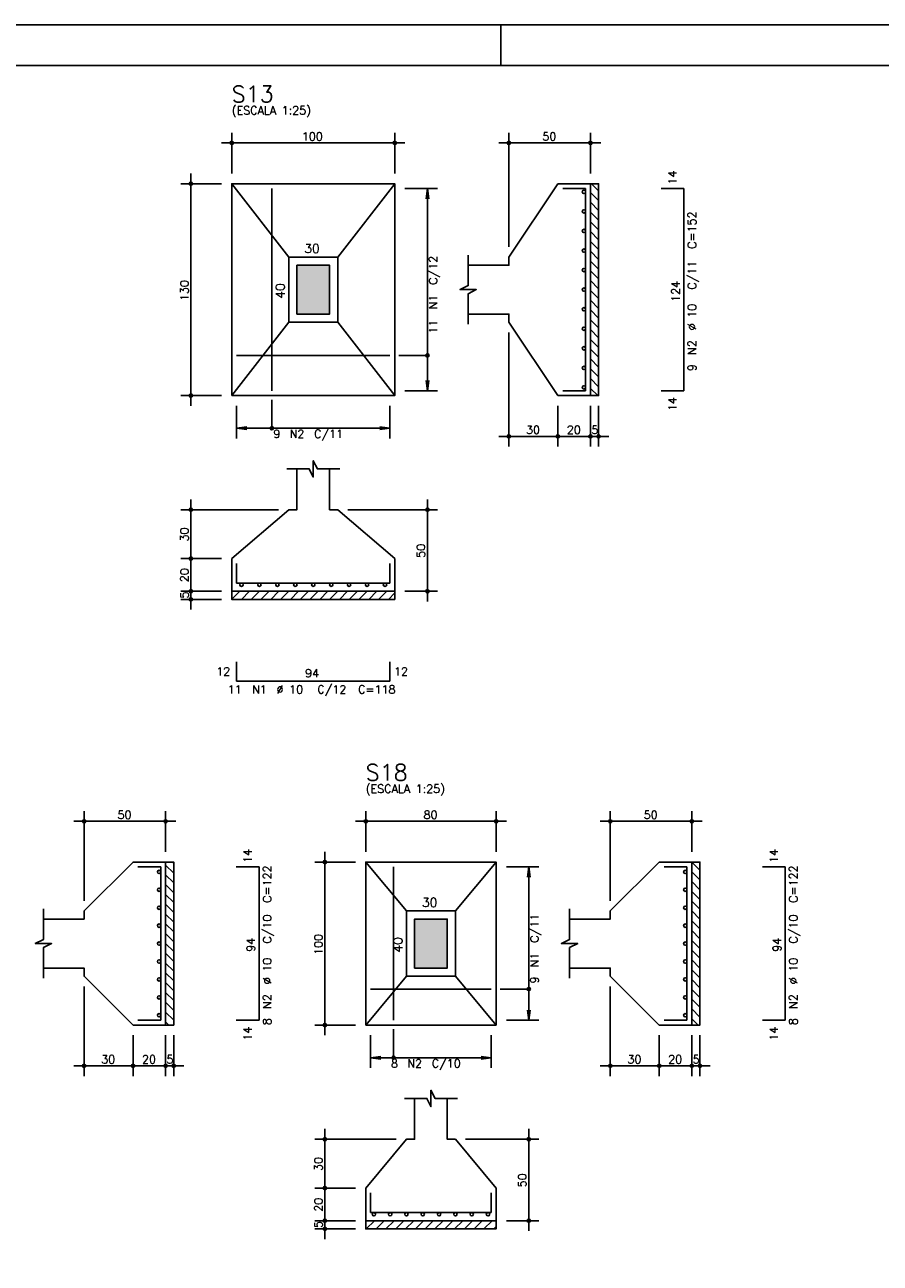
# Model space of a CAD drawing. Extents: x 0 to 84.1, y 0 to 59.4.
# Tile 5 of 6: x 35.4 to 56.4, y 29 to 59.4. Entities that reach past the tile are written whole.
import ezdxf

# ---------------------------------------------------------------- set-up
doc = ezdxf.new("R2010")
doc.units = 0
doc.header["$MEASUREMENT"] = 0
for name, color, linetype in [('1', 1, 'CONTINUOUS'), ('2', 2, 'CONTINUOUS'), ('3', 3, 'CONTINUOUS'), ('6', 6, 'CONTINUOUS'), ('7', 7, 'CONTINUOUS'), ('9', 9, 'CONTINUOUS')]:
    doc.layers.add(name, color=color, linetype=linetype)
doc.styles.get("Standard").update_dxf_attribs({"font": 'ROMANS.SHX'})

msp = doc.modelspace()

# ---------------------------------------------------------------- linework, layer by layer
at = {"layer": '1', "linetype": 'Continuous'}
for p, q in [((49.321509, 55.5), (49.4952, 55.326309)), ((49.2952, 55.285893), (49.4952, 55.085893)), ((49.2952, 55.045477), (49.4952, 54.845477)), ((49.2952, 54.80506), (49.4952, 54.60506)), ((49.2952, 54.564644), (49.4952, 54.364644)), ((49.2952, 54.324228), (49.4952, 54.124228)), ((49.2952, 54.083811), (49.4952, 53.883811)), ((49.2952, 53.843395), (49.4952, 53.643395)), ((49.2952, 53.602979), (49.4952, 53.402979)), ((49.2952, 53.362562), (49.4952, 53.162562)), ((49.2952, 53.122146), (49.4952, 52.922146)), ((49.2952, 52.88173), (49.4952, 52.68173)), ((49.2952, 52.641314), (49.4952, 52.441314)), ((49.2952, 52.400897), (49.4952, 52.200897)), ((49.2952, 52.160481), (49.4952, 51.960481)), ((49.2952, 51.920065), (49.4952, 51.720065)), ((49.2952, 51.679648), (49.4952, 51.479648)), ((49.2952, 51.439232), (49.4952, 51.239232)), ((49.2952, 51.198816), (49.4952, 50.998816)), ((49.2952, 50.958399), (49.4952, 50.758399)), ((49.2952, 50.717983), (49.4952, 50.517983)), ((49.2952, 50.477567), (49.472767, 50.3)), ((40.4952, 45.303526), (40.691674, 45.5)), ((40.73209, 45.3), (40.93209, 45.5)), ((40.972506, 45.3), (41.172506, 45.5)), ((41.212923, 45.3), (41.412923, 45.5)), ((41.453339, 45.3), (41.653339, 45.5)), ((41.693755, 45.3), (41.893755, 45.5)), ((41.934172, 45.3), (42.134172, 45.5)), ((42.174588, 45.3), (42.374588, 45.5)), ((42.415004, 45.3), (42.615004, 45.5)), ((42.655421, 45.3), (42.855421, 45.5)), ((42.895837, 45.3), (43.095837, 45.5)), ((43.136253, 45.3), (43.336253, 45.5)), ((43.37667, 45.3), (43.57667, 45.5)), ((43.617086, 45.3), (43.817086, 45.5)), ((43.857502, 45.3), (44.057502, 45.5)), ((44.097918, 45.3), (44.297918, 45.5)), ((44.338335, 45.3), (44.4952, 45.456865)), ((38.8744, 38.780067), (39.0744, 38.580067)), ((39.042083, 38.8528), (39.0744, 38.820483)), ((51.7816, 38.614931), (51.9816, 38.414931)), ((51.784147, 38.8528), (51.9816, 38.655347)), ((38.8744, 38.53965), (39.0744, 38.33965)), ((38.8744, 38.299234), (39.0744, 38.099234)), ((51.7816, 38.374515), (51.9816, 38.174515)), ((38.8744, 38.058818), (39.0744, 37.858818)), ((51.7816, 38.134098), (51.9816, 37.934098)), ((38.8744, 37.818401), (39.0744, 37.618401)), ((51.7816, 37.893682), (51.9816, 37.693682)), ((38.8744, 37.577985), (39.0744, 37.377985)), ((51.7816, 37.653266), (51.9816, 37.453266)), ((51.7816, 37.412849), (51.9816, 37.212849)), ((38.8744, 37.337569), (39.0744, 37.137569)), ((38.8744, 37.097153), (39.0744, 36.897153)), ((51.7816, 37.172433), (51.9816, 36.972433)), ((38.8744, 36.856736), (39.0744, 36.656736)), ((51.7816, 36.932017), (51.9816, 36.732017)), ((38.8744, 36.61632), (39.0744, 36.41632)), ((51.7816, 36.6916), (51.9816, 36.4916)), ((38.8744, 36.375904), (39.0744, 36.175904)), ((51.7816, 36.451184), (51.9816, 36.251184)), ((51.7816, 36.210768), (51.9816, 36.010768)), ((38.8744, 36.135487), (39.0744, 35.935487)), ((38.8744, 35.895071), (39.0744, 35.695071)), ((51.7816, 35.970352), (51.9816, 35.770352)), ((38.8744, 35.654655), (39.0744, 35.454655)), ((51.7816, 35.729935), (51.9816, 35.529935)), ((38.8744, 35.414238), (39.0744, 35.214238)), ((51.7816, 35.489519), (51.9816, 35.289519)), ((38.8744, 35.173822), (39.0744, 34.973822)), ((51.7816, 35.249103), (51.9816, 35.049103)), ((51.7816, 35.008686), (51.937486, 34.8528)), ((38.8744, 34.933406), (38.955006, 34.8528)), ((43.796946, 29.8528), (43.996946, 30.0528)), ((44.037362, 29.8528), (44.237362, 30.0528)), ((44.277778, 29.8528), (44.477778, 30.0528)), ((44.518195, 29.8528), (44.718195, 30.0528)), ((44.758611, 29.8528), (44.958611, 30.0528)), ((44.999027, 29.8528), (45.199027, 30.0528)), ((45.239444, 29.8528), (45.439444, 30.0528)), ((45.47986, 29.8528), (45.67986, 30.0528)), ((45.720276, 29.8528), (45.920276, 30.0528)), ((45.960692, 29.8528), (46.160692, 30.0528)), ((46.201109, 29.8528), (46.401109, 30.0528)), ((46.441525, 29.8528), (46.641525, 30.0528)), ((46.681941, 29.8528), (46.881941, 30.0528)), ((46.922358, 29.8528), (46.9816, 29.912042))]:
    msp.add_line(p, q, dxfattribs=at)
for points in [[(49.2952, 50.3), (49.2952, 55.5), (49.4952, 55.5), (49.4952, 50.3), (49.2952, 50.3)], [(40.4952, 45.5), (44.4952, 45.5), (44.4952, 45.3), (40.4952, 45.3), (40.4952, 45.5)], [(38.8744, 34.8528), (38.8744, 38.8528), (39.0744, 38.8528), (39.0744, 34.8528), (38.8744, 34.8528)], [(51.7816, 34.8528), (51.7816, 38.8528), (51.9816, 38.8528), (51.9816, 34.8528), (51.7816, 34.8528)], [(43.7816, 30.0528), (46.9816, 30.0528), (46.9816, 29.8528), (43.7816, 29.8528), (43.7816, 30.0528)]]:
    msp.add_lwpolyline(points, dxfattribs=at)
at = {"layer": '2', "linetype": 'Continuous'}
for p, q in [((84.100006, 59.400002), (0, 59.400002)), ((47.100006, 58.400002), (47.100006, 59.400002)), ((40.4952, 55.75), (40.4952, 56.75)), ((44.4952, 55.75), (44.4952, 56.75)), ((47.2952, 53.95), (47.2952, 56.75)), ((49.2952, 55.75), (49.2952, 56.75)), ((40.2452, 56.5), (44.7452, 56.5)), ((49.5452, 56.5), (47.0452, 56.5)), ((39.4952, 50.05), (39.4952, 55.75)), ((40.2452, 55.5), (39.2452, 55.5)), ((40.4952, 55.5), (40.4952, 55.5)), ((40.4952, 55.5), (40.4952, 55.5)), ((44.4952, 55.5), (44.4952, 55.5)), ((44.4952, 55.38), (44.4952, 55.38)), ((44.7452, 55.38), (45.5452, 55.38)), ((45.2952, 55.38), (45.262568, 55.132139)), ((45.2952, 50.42), (45.2952, 55.38)), ((45.2952, 55.38), (45.327832, 55.132139)), ((49.2952, 55.5), (49.2952, 55.5)), ((47.2952, 53.7), (47.2952, 53.7)), ((47.2952, 52.1), (47.2952, 52.1)), ((47.2952, 51.85), (47.2952, 49.05)), ((45.2952, 50.42), (45.262568, 50.667861)), ((45.2952, 50.42), (45.327832, 50.667861)), ((40.2452, 50.3), (39.2452, 50.3)), ((40.4952, 50.3), (40.4952, 50.3)), ((40.6152, 50.3), (40.6152, 50.3)), ((44.3752, 50.3), (44.3752, 50.3)), ((44.4952, 50.42), (44.4952, 50.42)), ((44.7452, 50.42), (45.5452, 50.42)), ((48.4952, 50.3), (48.4952, 50.3)), ((48.4952, 50.3), (48.4952, 50.3)), ((49.2952, 50.3), (49.2952, 50.3)), ((49.2952, 50.3), (49.2952, 50.3)), ((49.4952, 50.3), (49.4952, 50.3)), ((40.6152, 50.05), (40.6152, 49.25)), ((44.3752, 50.05), (44.3752, 49.25)), ((48.4952, 50.05), (48.4952, 49.05)), ((48.4952, 50.05), (48.4952, 49.05)), ((49.2952, 50.05), (49.2952, 49.05)), ((49.2952, 50.05), (49.2952, 49.05)), ((49.4952, 50.05), (49.4952, 49.05)), ((40.6152, 49.5), (40.863061, 49.532632)), ((40.6152, 49.5), (44.3752, 49.5)), ((40.6152, 49.5), (40.863061, 49.467368)), ((44.3752, 49.5), (44.127339, 49.532632)), ((44.3752, 49.5), (44.127339, 49.467368)), ((48.7452, 49.3), (47.0452, 49.3)), ((49.5452, 49.3), (48.2452, 49.3)), ((49.0452, 49.3), (49.7452, 49.3)), ((39.4952, 46.05), (39.4952, 47.75)), ((45.2952, 45.25), (45.2952, 47.75)), ((41.6452, 47.5), (39.2452, 47.5)), ((41.8952, 47.5), (41.8952, 47.5)), ((43.0952, 47.5), (43.0952, 47.5)), ((43.3452, 47.5), (45.5452, 47.5)), ((39.4952, 45.25), (39.4952, 46.55)), ((40.2452, 46.3), (39.2452, 46.3)), ((40.2452, 46.3), (39.2452, 46.3)), ((40.4952, 46.3), (40.4952, 46.3)), ((40.4952, 46.3), (40.4952, 46.3)), ((39.4952, 45.05), (39.4952, 45.75)), ((40.2452, 45.5), (39.2452, 45.5)), ((40.2452, 45.5), (39.2452, 45.5)), ((40.2452, 45.3), (39.2452, 45.3)), ((40.4952, 45.5), (40.4952, 45.5)), ((40.4952, 45.5), (40.4952, 45.5)), ((40.4952, 45.3), (40.4952, 45.3)), ((44.4952, 45.5), (44.4952, 45.5)), ((44.7452, 45.5), (45.5452, 45.5)), ((39.1244, 39.8528), (36.6244, 39.8528)), ((36.8744, 37.9028), (36.8744, 40.1028)), ((38.8744, 39.1028), (38.8744, 40.1028)), ((43.5316, 39.8528), (47.2316, 39.8528)), ((43.7816, 39.1028), (43.7816, 40.1028)), ((46.9816, 39.1028), (46.9816, 40.1028)), ((52.0316, 39.8528), (49.5316, 39.8528)), ((49.7816, 37.9028), (49.7816, 40.1028)), ((51.7816, 39.1028), (51.7816, 40.1028)), ((42.7816, 34.6028), (42.7816, 39.1028)), ((38.8744, 38.8528), (38.8744, 38.8528)), ((43.5316, 38.8528), (42.5316, 38.8528)), ((43.7816, 38.8528), (43.7816, 38.8528)), ((43.7816, 38.8528), (43.7816, 38.8528)), ((46.9816, 38.8528), (46.9816, 38.8528)), ((46.9816, 38.7328), (46.9816, 38.7328)), ((47.2316, 38.7328), (48.0316, 38.7328)), ((47.7816, 38.7328), (47.748968, 38.484939)), ((47.7816, 34.9728), (47.7816, 38.7328)), ((47.7816, 38.7328), (47.814232, 38.484939)), ((51.7816, 38.8528), (51.7816, 38.8528)), ((36.8744, 37.6528), (36.8744, 37.6528)), ((49.7816, 37.6528), (49.7816, 37.6528)), ((36.8744, 36.0528), (36.8744, 36.0528)), ((49.7816, 36.0528), (49.7816, 36.0528)), ((36.8744, 35.8028), (36.8744, 33.6028)), ((49.7816, 35.8028), (49.7816, 33.6028)), ((46.9816, 34.9728), (46.9816, 34.9728)), ((47.2316, 34.9728), (48.0316, 34.9728)), ((47.7816, 34.9728), (47.748968, 35.220661)), ((47.7816, 34.9728), (47.814232, 35.220661)), ((38.0744, 34.8528), (38.0744, 34.8528)), ((38.0744, 34.8528), (38.0744, 34.8528)), ((38.8744, 34.8528), (38.8744, 34.8528)), ((38.8744, 34.8528), (38.8744, 34.8528)), ((39.0744, 34.8528), (39.0744, 34.8528)), ((43.5316, 34.8528), (42.5316, 34.8528)), ((43.7816, 34.8528), (43.7816, 34.8528)), ((43.9016, 34.8528), (43.9016, 34.8528)), ((46.8616, 34.8528), (46.8616, 34.8528)), ((50.9816, 34.8528), (50.9816, 34.8528)), ((50.9816, 34.8528), (50.9816, 34.8528)), ((51.7816, 34.8528), (51.7816, 34.8528)), ((51.7816, 34.8528), (51.7816, 34.8528)), ((51.9816, 34.8528), (51.9816, 34.8528)), ((38.0744, 34.6028), (38.0744, 33.6028)), ((38.0744, 34.6028), (38.0744, 33.6028)), ((38.8744, 34.6028), (38.8744, 33.6028)), ((38.8744, 34.6028), (38.8744, 33.6028)), ((39.0744, 34.6028), (39.0744, 33.6028)), ((43.9016, 34.6028), (43.9016, 33.8028)), ((46.8616, 34.6028), (46.8616, 33.8028)), ((50.9816, 34.6028), (50.9816, 33.6028)), ((50.9816, 34.6028), (50.9816, 33.6028)), ((51.7816, 34.6028), (51.7816, 33.6028)), ((51.7816, 34.6028), (51.7816, 33.6028)), ((51.9816, 34.6028), (51.9816, 33.6028)), ((43.9016, 34.0528), (44.149461, 34.085432)), ((43.9016, 34.0528), (46.8616, 34.0528)), ((43.9016, 34.0528), (44.149461, 34.020168)), ((46.8616, 34.0528), (46.613739, 34.085432)), ((46.8616, 34.0528), (46.613739, 34.020168)), ((38.3244, 33.8528), (36.6244, 33.8528)), ((39.1244, 33.8528), (37.8244, 33.8528)), ((38.6244, 33.8528), (39.3244, 33.8528)), ((51.2316, 33.8528), (49.5316, 33.8528)), ((52.0316, 33.8528), (50.7316, 33.8528)), ((51.5316, 33.8528), (52.2316, 33.8528)), ((42.7816, 30.6028), (42.7816, 32.3028)), ((47.7816, 29.8028), (47.7816, 32.3028)), ((44.5316, 32.0528), (42.5316, 32.0528)), ((44.7816, 32.0528), (44.7816, 32.0528)), ((45.9816, 32.0528), (45.9816, 32.0528)), ((46.2316, 32.0528), (48.0316, 32.0528)), ((42.7816, 29.8028), (42.7816, 31.1028)), ((43.5316, 30.8528), (42.5316, 30.8528)), ((43.5316, 30.8528), (42.5316, 30.8528)), ((43.7816, 30.8528), (43.7816, 30.8528)), ((43.7816, 30.8528), (43.7816, 30.8528)), ((42.7816, 29.6028), (42.7816, 30.3028)), ((43.5316, 30.0528), (42.5316, 30.0528)), ((43.5316, 30.0528), (42.5316, 30.0528)), ((43.5316, 29.8528), (42.5316, 29.8528)), ((43.7816, 30.0528), (43.7816, 30.0528)), ((43.7816, 30.0528), (43.7816, 30.0528)), ((43.7816, 29.8528), (43.7816, 29.8528)), ((46.9816, 30.0528), (46.9816, 30.0528)), ((47.2316, 30.0528), (48.0316, 30.0528))]:
    msp.add_line(p, q, dxfattribs=at)
for points in [[(83.100006, 1), (2.5, 1), (2.5, 58.400002), (83.100006, 58.400002), (83.100006, 1)], [(40.4952, 50.3), (44.4952, 50.3), (44.4952, 55.5), (40.4952, 55.5), (40.4952, 50.3)], [(41.8952, 53.7), (40.4952, 55.5)], [(43.0952, 53.7), (44.4952, 55.5)], [(46.2952, 52.3), (47.2952, 52.3), (47.2952, 52.1), (48.4952, 50.3), (49.2952, 50.3), (49.2952, 55.5), (48.4952, 55.5), (47.2952, 53.7), (47.2952, 53.5), (46.2952, 53.5)], [(41.8952, 52.1), (43.0952, 52.1), (43.0952, 53.7), (41.8952, 53.7), (41.8952, 52.1)], [(42.0952, 52.3), (42.8952, 52.3), (42.8952, 53.5), (42.0952, 53.5), (42.0952, 52.3)], [(46.2952, 52.05), (46.2952, 52.8), (46.4952, 52.9), (46.0952, 52.9), (46.2952, 53), (46.2952, 53.75)], [(41.8952, 52.1), (40.4952, 50.3)], [(43.0952, 52.1), (44.4952, 50.3)], [(45.2952, 51.285), (44.5952, 51.285)], [(41.4802, 49.5), (41.4802, 50.2)], [(41.8452, 48.5), (42.3952, 48.5), (42.4952, 48.3), (42.4952, 48.7), (42.5952, 48.5), (43.1452, 48.5)], [(42.0952, 48.5), (42.0952, 47.5), (41.8952, 47.5), (40.4952, 46.3), (40.4952, 45.5), (44.4952, 45.5), (44.4952, 46.3), (43.0952, 47.5), (42.8952, 47.5), (42.8952, 48.5)], [(35.8744, 36.2528), (36.8744, 36.2528), (36.8744, 36.0528), (38.0744, 34.8528), (38.8744, 34.8528), (38.8744, 38.8528), (38.0744, 38.8528), (36.8744, 37.6528), (36.8744, 37.4528), (35.8744, 37.4528)], [(43.7816, 34.8528), (46.9816, 34.8528), (46.9816, 38.8528), (43.7816, 38.8528), (43.7816, 34.8528)], [(44.7816, 37.6528), (43.7816, 38.8528)], [(45.9816, 37.6528), (46.9816, 38.8528)], [(48.7816, 36.2528), (49.7816, 36.2528), (49.7816, 36.0528), (50.9816, 34.8528), (51.7816, 34.8528), (51.7816, 38.8528), (50.9816, 38.8528), (49.7816, 37.6528), (49.7816, 37.4528), (48.7816, 37.4528)], [(35.8744, 36.0028), (35.8744, 36.7528), (36.0744, 36.8528), (35.6744, 36.8528), (35.8744, 36.9528), (35.8744, 37.7028)], [(48.7816, 36.0028), (48.7816, 36.7528), (48.9816, 36.8528), (48.5816, 36.8528), (48.7816, 36.9528), (48.7816, 37.7028)], [(44.7816, 36.0528), (45.9816, 36.0528), (45.9816, 37.6528), (44.7816, 37.6528), (44.7816, 36.0528)], [(44.9816, 36.2528), (45.7816, 36.2528), (45.7816, 37.4528), (44.9816, 37.4528), (44.9816, 36.2528)], [(44.7816, 36.0528), (43.7816, 34.8528)], [(45.9816, 36.0528), (46.9816, 34.8528)], [(47.7816, 35.7378), (47.0816, 35.7378)], [(44.4666, 34.0528), (44.4666, 34.7528)], [(44.7316, 33.0528), (45.2816, 33.0528), (45.3816, 32.8528), (45.3816, 33.2528), (45.4816, 33.0528), (46.0316, 33.0528)], [(44.9816, 33.0528), (44.9816, 32.0528), (44.7816, 32.0528), (43.7816, 30.8528), (43.7816, 30.0528), (46.9816, 30.0528), (46.9816, 30.8528), (45.9816, 32.0528), (45.7816, 32.0528), (45.7816, 33.0528)]]:
    msp.add_lwpolyline(points, dxfattribs=at)
for centre, radius in [((40.4952, 56.5), 0.04), ((44.4952, 56.5), 0.04), ((47.2952, 56.5), 0.04), ((49.2952, 56.5), 0.04), ((40.4952, 56.5), 0.02), ((44.4952, 56.5), 0.02), ((47.2952, 56.5), 0.02), ((49.2952, 56.5), 0.02), ((39.4952, 55.5), 0.04), ((39.4952, 55.5), 0.02), ((45.2952, 51.285), 0.04), ((39.4952, 50.3), 0.04), ((39.4952, 50.3), 0.02), ((41.4802, 49.5), 0.04), ((47.2952, 49.3), 0.04), ((47.2952, 49.3), 0.02), ((48.4952, 49.3), 0.04), ((48.4952, 49.3), 0.04), ((48.4952, 49.3), 0.02), ((48.4952, 49.3), 0.02), ((49.2952, 49.3), 0.04), ((49.2952, 49.3), 0.04), ((49.2952, 49.3), 0.02), ((49.2952, 49.3), 0.02), ((49.4952, 49.3), 0.04), ((49.4952, 49.3), 0.02), ((39.4952, 47.5), 0.04), ((39.4952, 47.5), 0.02), ((45.2952, 47.5), 0.04), ((45.2952, 47.5), 0.02), ((39.4952, 46.3), 0.04), ((39.4952, 46.3), 0.04), ((39.4952, 46.3), 0.02), ((39.4952, 46.3), 0.02), ((39.4952, 45.5), 0.04), ((39.4952, 45.5), 0.04), ((39.4952, 45.3), 0.04), ((39.4952, 45.5), 0.02), ((39.4952, 45.5), 0.02), ((39.4952, 45.3), 0.02), ((45.2952, 45.5), 0.04), ((45.2952, 45.5), 0.02), ((36.8744, 39.8528), 0.04), ((36.8744, 39.8528), 0.02), ((38.8744, 39.8528), 0.04), ((38.8744, 39.8528), 0.02), ((43.7816, 39.8528), 0.04), ((43.7816, 39.8528), 0.02), ((46.9816, 39.8528), 0.04), ((46.9816, 39.8528), 0.02), ((49.7816, 39.8528), 0.04), ((49.7816, 39.8528), 0.02), ((51.7816, 39.8528), 0.04), ((51.7816, 39.8528), 0.02), ((42.7816, 38.8528), 0.04), ((42.7816, 38.8528), 0.02), ((47.7816, 35.7378), 0.04), ((42.7816, 34.8528), 0.04), ((42.7816, 34.8528), 0.02), ((44.4666, 34.0528), 0.04), ((36.8744, 33.8528), 0.04), ((36.8744, 33.8528), 0.02), ((38.0744, 33.8528), 0.04), ((38.0744, 33.8528), 0.04), ((38.0744, 33.8528), 0.02), ((38.0744, 33.8528), 0.02), ((38.8744, 33.8528), 0.04), ((38.8744, 33.8528), 0.04), ((38.8744, 33.8528), 0.02), ((38.8744, 33.8528), 0.02), ((39.0744, 33.8528), 0.04), ((39.0744, 33.8528), 0.02), ((49.7816, 33.8528), 0.04), ((49.7816, 33.8528), 0.02), ((50.9816, 33.8528), 0.04), ((50.9816, 33.8528), 0.04), ((50.9816, 33.8528), 0.02), ((50.9816, 33.8528), 0.02), ((51.7816, 33.8528), 0.04), ((51.7816, 33.8528), 0.04), ((51.7816, 33.8528), 0.02), ((51.7816, 33.8528), 0.02), ((51.9816, 33.8528), 0.04), ((51.9816, 33.8528), 0.02), ((42.7816, 32.0528), 0.04), ((42.7816, 32.0528), 0.02), ((47.7816, 32.0528), 0.04), ((47.7816, 32.0528), 0.02), ((42.7816, 30.8528), 0.04), ((42.7816, 30.8528), 0.04), ((42.7816, 30.8528), 0.02), ((42.7816, 30.8528), 0.02), ((42.7816, 30.0528), 0.04), ((42.7816, 30.0528), 0.04), ((47.7816, 30.0528), 0.04), ((42.7816, 29.8528), 0.04), ((42.7816, 30.0528), 0.02), ((42.7816, 30.0528), 0.02), ((42.7816, 29.8528), 0.02), ((47.7816, 30.0528), 0.02)]:
    msp.add_circle(centre, radius, dxfattribs=at)
at = {"layer": '3', "linetype": 'Continuous'}
for centre in [(49.13389, 55.3), (49.13389, 54.82), (49.13389, 54.34), (49.13389, 53.86), (49.13389, 53.38), (49.13389, 52.9), (49.13389, 52.42), (49.13389, 51.94), (49.13389, 51.46), (49.13389, 50.98), (49.13389, 50.5), (40.7352, 45.65869), (41.1752, 45.65869), (41.6152, 45.65869), (42.0552, 45.65869), (42.4952, 45.65869), (42.9352, 45.65869), (43.3752, 45.65869), (43.8152, 45.65869), (44.2552, 45.65869), (38.71309, 38.6128), (51.62029, 38.6128), (38.71309, 38.1728), (51.62029, 38.1728), (38.71309, 37.7328), (51.62029, 37.7328), (38.71309, 37.2928), (51.62029, 37.2928), (38.71309, 36.8528), (51.62029, 36.8528), (38.71309, 36.4128), (51.62029, 36.4128), (38.71309, 35.9728), (51.62029, 35.9728), (38.71309, 35.5328), (51.62029, 35.5328), (38.71309, 35.0928), (51.62029, 35.0928), (43.9816, 30.21149), (44.3816, 30.21149), (44.7816, 30.21149), (45.1816, 30.21149), (45.5816, 30.21149), (45.9816, 30.21149), (46.3816, 30.21149), (46.7816, 30.21149)]:
    msp.add_circle(centre, 0.04131, dxfattribs=at)
at = {"layer": '6', "linetype": 'Continuous'}
for p, q in [((41.4802, 50.42), (41.4802, 55.38)), ((49.1752, 55.38), (48.6152, 55.38)), ((49.1752, 50.42), (49.1752, 55.38)), ((51.5852, 55.38), (51.0252, 55.38)), ((51.5852, 50.42), (51.5852, 55.38)), ((40.6152, 51.285), (44.3752, 51.285)), ((48.6152, 50.42), (49.1752, 50.42)), ((51.0252, 50.42), (51.5852, 50.42)), ((40.6152, 46.18), (40.6152, 45.7)), ((44.3752, 45.7), (44.3752, 46.18)), ((40.6152, 45.7), (44.3752, 45.7)), ((40.6152, 43.77), (40.6152, 43.29)), ((44.3752, 43.29), (44.3752, 43.77)), ((40.6152, 43.29), (44.3752, 43.29)), ((38.7544, 38.7328), (38.1944, 38.7328)), ((38.7544, 34.9728), (38.7544, 38.7328)), ((41.1644, 38.7328), (40.6044, 38.7328)), ((41.1644, 34.9728), (41.1644, 38.7328)), ((44.4666, 34.9728), (44.4666, 38.7328)), ((51.6616, 38.7328), (51.1016, 38.7328)), ((51.6616, 34.9728), (51.6616, 38.7328)), ((54.0716, 38.7328), (53.5116, 38.7328)), ((54.0716, 34.9728), (54.0716, 38.7328)), ((43.9016, 35.7378), (46.8616, 35.7378)), ((38.1944, 34.9728), (38.7544, 34.9728)), ((40.6044, 34.9728), (41.1644, 34.9728)), ((51.1016, 34.9728), (51.6616, 34.9728)), ((53.5116, 34.9728), (54.0716, 34.9728)), ((43.9016, 30.7328), (43.9016, 30.2528)), ((46.8616, 30.2528), (46.8616, 30.7328)), ((43.9016, 30.2528), (46.8616, 30.2528))]:
    msp.add_line(p, q, dxfattribs=at)
at = {"layer": '9', "linetype": 'Continuous'}
for points in [[(42.0952, 52.3), (42.8952, 52.3), (42.8952, 53.5)], [(42.0952, 52.3), (42.8952, 53.5), (42.0952, 53.5)], [(42.0952, 52.3), (42.0952, 53.5), (42.0952, 52.3)], [(44.9816, 36.2528), (45.7816, 36.2528), (45.7816, 37.4528)], [(44.9816, 36.2528), (45.7816, 37.4528), (44.9816, 37.4528)], [(44.9816, 36.2528), (44.9816, 37.4528), (44.9816, 36.2528)]]:
    msp.add_solid(points, dxfattribs=at)

# ---------------------------------------------------------------- texts
at = {"layer": '2', "linetype": 'Continuous'}
for s, height, p in [('(ESCALA 1:25)', 0.2, (40.4952, 57.2)), ('100', 0.2, (42.2152, 56.56)), ('50', 0.2, (48.1152, 56.56)), ('30', 0.22, (42.2752, 53.8)), ('30', 0.2, (47.7152, 49.36)), ('20', 0.2, (48.7152, 49.36)), ('5', 0.2, (49.3152, 49.36)), ('9', 0.2, (41.5152, 49.26)), ('N2', 0.2, (41.9152, 49.26)), ('C/11', 0.2, (42.5152, 49.26)), ('12', 0.2, (40.1152, 43.43)), ('94', 0.2, (42.2952, 43.39)), ('12', 0.2, (44.4752, 43.43)), ('11', 0.2, (40.3952, 42.99)), ('N1', 0.2, (40.9952, 42.99)), ('%%c 10', 0.2, (41.5952, 42.99)), ('C/12', 0.2, (42.5952, 42.99)), ('C=118', 0.2, (43.5952, 42.99)), ('(ESCALA 1:25)', 0.2, (43.7816, 40.5528)), ('50', 0.2, (37.6944, 39.9128)), ('80', 0.2, (45.2016, 39.9128)), ('50', 0.2, (50.6016, 39.9128)), ('30', 0.22, (45.1616, 37.7528)), ('30', 0.2, (37.2944, 33.9128)), ('20', 0.2, (38.2944, 33.9128)), ('5', 0.2, (38.8944, 33.9128)), ('30', 0.2, (50.2016, 33.9128)), ('20', 0.2, (51.2016, 33.9128)), ('5', 0.2, (51.8016, 33.9128)), ('8', 0.2, (44.4016, 33.8128)), ('N2', 0.2, (44.8016, 33.8128)), ('C/10', 0.2, (45.4016, 33.8128))]:
    msp.add_text(s, height=height, dxfattribs=at).set_placement(p)
for s, height, p in [('14', 0.2, (51.4052, 55.48)), ('C=152', 0.2, (51.8852, 53.9)), ('C/12', 0.2, (45.5352, 53.02)), ('C/11', 0.2, (51.8852, 52.9)), ('130', 0.2, (39.4352, 52.62)), ('40', 0.22, (41.7952, 52.68)), ('124', 0.2, (51.4852, 52.6)), ('N1', 0.2, (45.5352, 52.42)), ('%%c 10', 0.2, (51.8852, 51.9)), ('11', 0.2, (45.5352, 51.82)), ('N2', 0.2, (51.8852, 51.3)), ('9', 0.2, (51.8852, 50.9)), ('14', 0.2, (51.4052, 49.92)), ('30', 0.2, (39.4352, 46.72)), ('50', 0.2, (45.2352, 46.32)), ('20', 0.2, (39.4352, 45.72)), ('5', 0.2, (39.4352, 45.32)), ('14', 0.2, (40.9844, 38.8328)), ('14', 0.2, (53.8916, 38.8328)), ('C=122', 0.2, (41.4644, 37.8528)), ('C=122', 0.2, (54.3716, 37.8528)), ('C/10', 0.2, (41.4644, 36.8528)), ('C/11', 0.2, (48.0216, 36.8728)), ('C/10', 0.2, (54.3716, 36.8528)), ('94', 0.2, (41.0644, 36.6528)), ('100', 0.2, (42.7216, 36.5728)), ('40', 0.22, (44.6816, 36.6328)), ('94', 0.2, (53.9716, 36.6528)), ('N1', 0.2, (48.0216, 36.2728)), ('%%c 10', 0.2, (41.4644, 35.8528)), ('%%c 10', 0.2, (54.3716, 35.8528)), ('9', 0.2, (48.0216, 35.8728)), ('N2', 0.2, (41.4644, 35.2528)), ('N2', 0.2, (54.3716, 35.2528)), ('8', 0.2, (41.4644, 34.8528)), ('8', 0.2, (54.3716, 34.8528)), ('14', 0.2, (40.9844, 34.4728)), ('14', 0.2, (53.8916, 34.4728)), ('30', 0.2, (42.7216, 31.2728)), ('50', 0.2, (47.7216, 30.8728)), ('20', 0.2, (42.7216, 30.2728)), ('5', 0.2, (42.7216, 29.8728))]:
    msp.add_text(s, height=height, rotation=90, dxfattribs=at).set_placement(p)
at = {"layer": '7', "linetype": 'Continuous'}
for s, p in [('S13', (40.4952, 57.5)), ('S18', (43.7816, 40.8528))]:
    msp.add_text(s, height=0.4, dxfattribs=at).set_placement(p)

doc.saveas('drawing.dxf')
